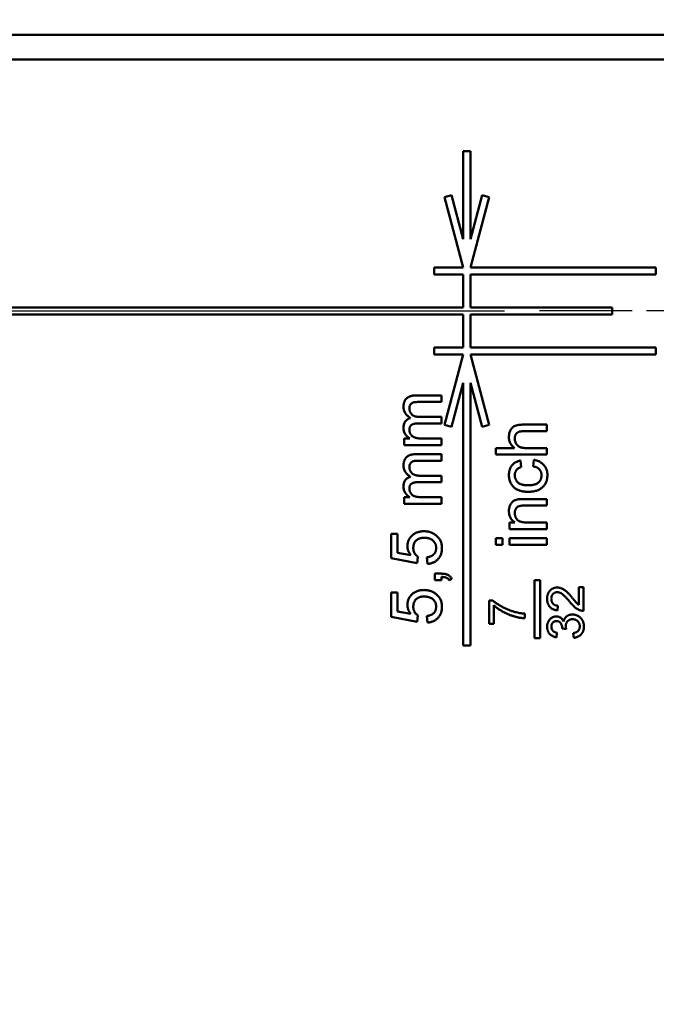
# Model space of a CAD drawing. Header units: millimetres. Extents: x 0 to 2100, y 0 to 1485.
# Tile 10 of 40: x 768 to 841, y 419 to 532. Entities that reach past the tile are written whole.
import ezdxf

# ---------------------------------------------------------------- set-up
doc = ezdxf.new("R2010")
doc.units = ezdxf.units.MM
doc.header["$LTSCALE"] = 5
doc.linetypes.add('CHAIN', pattern=[0.3543, 0.2362, -0.0295, 0.0591, -0.0295])
for name, color, linetype, lineweight in [('Bemaßung (ISO)', 7, 'Continuous', 25), ('Mittelpunktmarkierung (ISO)', 7, 'Continuous', 25), ('Sichtbar (ISO)', 7, 'Continuous', 50)]:
    doc.layers.add(name, color=color, linetype=linetype, lineweight=lineweight)
doc.styles.add('Notiztext (DIN)', font='isocpeur.ttf')
doc.dimstyles.new('Standard (DIN)', dxfattribs={"dimscale": 5, "dimtxt": 3.5, "dimasz": 2.5, "dimexe": 3.175, "dimexo": 0.8, "dimgap": 0.8, "dimtad": 1, "dimrnd": 1e-08, "dimzin": 0, "dimtxsty": 'Notiztext (DIN)', "dimcen": 0.09, "dimdle": 10, "dimclrd": 256, "dimclre": 256, "dimclrt": 256, "dimadec": 0, "dimazin": 0, "dimtfac": 1, "dimtmove": 0, "dimatfit": 3, "dimfxl": 1, "dimtolj": 1, "dimtzin": 0, "dimlwd": -1, "dimlwe": -1, "dimarcsym": 0})

# ---------------------------------------------------------------- blocks, each defined once
blk = doc.blocks.new('*D22')
at = {"layer": 'Bemaßung (ISO)'}
for p, q in [((824.03, 498.15), (560.69, 498.15)), ((576.57, 485.65), (576.57, 332.32)), ((824.86, 319.82), (560.69, 319.82))]:
    blk.add_line(p, q, dxfattribs=at)
for points in [[(574.48, 485.65), (578.65, 485.65), (576.57, 498.15)], [(574.48, 332.32), (578.65, 332.32), (576.57, 319.82)]]:
    blk.add_solid(points, dxfattribs=at)
at = {"layer": 'Defpoints', "color": 0}
for p in [(828.03, 498.15), (576.57, 319.82), (828.86, 319.82)]:
    blk.add_point(p, dxfattribs=at)
at = {"layer": 'Bemaßung (ISO)', "insert": (551.57, 378.8), "char_height": 17.5, "attachment_point": 1, "rotation": 90, "style": 'Notiztext (DIN)'}
blk.add_mtext('\\A1;107,00', dxfattribs=at)
blk = doc.blocks.new('*D23')
at = {"layer": 'Bemaßung (ISO)'}
for p, q in [((638.03, 469.99), (638.03, 128.43)), ((853.03, 469.15), (853.03, 128.43)), ((650.53, 144.31), (840.53, 144.31))]:
    blk.add_line(p, q, dxfattribs=at)
for points in [[(650.53, 146.39), (650.53, 142.22), (638.03, 144.31)], [(840.53, 146.39), (840.53, 142.22), (853.03, 144.31)]]:
    blk.add_solid(points, dxfattribs=at)
at = {"layer": 'Defpoints', "color": 0}
for p in [(638.03, 473.99), (853.03, 473.15), (853.03, 144.31)]:
    blk.add_point(p, dxfattribs=at)
at = {"layer": 'Bemaßung (ISO)', "insert": (715.34, 169.31), "char_height": 17.5, "attachment_point": 1, "style": 'Notiztext (DIN)'}
blk.add_mtext('\\A1;129,00', dxfattribs=at)
blk = doc.blocks.new('*D24')
at = {"layer": 'Bemaßung (ISO)'}
for p, q in [((624.69, 520.49), (624.69, 581.47)), ((866.36, 493.49), (866.36, 581.47)), ((637.19, 565.6), (853.86, 565.6))]:
    blk.add_line(p, q, dxfattribs=at)
for points in [[(637.19, 567.68), (637.19, 563.51), (624.69, 565.6)], [(853.86, 567.68), (853.86, 563.51), (866.36, 565.6)]]:
    blk.add_solid(points, dxfattribs=at)
at = {"layer": 'Defpoints', "color": 0}
for p in [(866.36, 565.6), (624.69, 516.49), (866.36, 489.49)]:
    blk.add_point(p, dxfattribs=at)
at = {"layer": 'Bemaßung (ISO)', "insert": (714.47, 590.6), "char_height": 17.5, "attachment_point": 1, "style": 'Notiztext (DIN)'}
blk.add_mtext('\\A1;145,00', dxfattribs=at)
blk = doc.blocks.new('*D26')
at = {"layer": 'Bemaßung (ISO)'}
for p, q in [((857.03, 529.82), (1028.03, 529.82)), ((1012.15, 517.32), (1012.15, 213.49)), ((829.94, 200.99), (1028.03, 200.99))]:
    blk.add_line(p, q, dxfattribs=at)
for points in [[(1010.07, 517.32), (1014.24, 517.32), (1012.15, 529.82)], [(1010.07, 213.49), (1014.24, 213.49), (1012.15, 200.99)]]:
    blk.add_solid(points, dxfattribs=at)
at = {"layer": 'Defpoints', "color": 0}
for p in [(853.03, 529.82), (825.94, 200.99), (1012.15, 200.99)]:
    blk.add_point(p, dxfattribs=at)
at = {"layer": 'Bemaßung (ISO)', "insert": (987.15, 335.22), "char_height": 17.5, "attachment_point": 1, "rotation": 90, "style": 'Notiztext (DIN)'}
blk.add_mtext('\\A1;197,30', dxfattribs=at)

msp = doc.modelspace()

# ---------------------------------------------------------------- linework, layer by layer
at = {"layer": 'Mittelpunktmarkierung (ISO)', "linetype": 'CHAIN', "ltscale": 11.111974}
msp.add_line((878.028, 498.153), (828.028, 498.153), dxfattribs=at)
at = {"layer": 'Sichtbar (ISO)'}
for p, q in [((638.028, 529.82), (853.028, 529.82)), ((638.028, 526.986), (853.028, 526.986)), ((820.112, 516.486), (819.278, 516.486)), ((819.278, 516.486), (819.278, 506.373)), ((820.112, 506.373), (820.112, 516.486)), ((817.926, 511.418), (817.121, 511.202)), ((819.278, 506.373), (817.926, 511.418)), ((821.463, 511.418), (820.112, 506.373)), ((822.268, 511.202), (821.463, 511.418)), ((817.121, 511.202), (819.278, 503.153)), ((820.112, 503.153), (822.268, 511.202)), ((819.278, 503.153), (815.945, 503.153)), ((815.945, 503.153), (815.945, 502.32)), ((815.945, 502.32), (819.278, 502.32)), ((819.278, 502.32), (819.278, 498.57)), ((841.362, 503.153), (820.112, 503.153)), ((820.112, 498.57), (820.112, 502.32)), ((820.112, 502.32), (841.362, 502.32)), ((841.362, 502.32), (841.362, 503.153)), ((819.278, 498.57), (651.362, 498.57)), ((663.445, 497.736), (819.278, 497.736)), ((819.278, 497.736), (819.278, 493.986)), ((836.362, 498.57), (820.112, 498.57)), ((820.112, 493.986), (820.112, 497.736)), ((820.112, 497.736), (836.362, 497.736)), ((836.362, 497.736), (836.362, 498.57)), ((819.278, 493.986), (815.945, 493.986)), ((815.945, 493.986), (815.945, 493.153)), ((841.362, 493.986), (820.112, 493.986)), ((841.362, 493.153), (841.362, 493.986)), ((815.945, 493.153), (819.278, 493.153)), ((819.278, 493.153), (817.121, 485.104)), ((822.268, 485.104), (820.112, 493.153)), ((820.112, 493.153), (841.362, 493.153)), ((817.926, 484.888), (819.278, 489.933)), ((819.278, 489.933), (819.278, 459.82)), ((820.112, 459.82), (820.112, 489.933)), ((820.112, 489.933), (821.463, 484.888)), ((813.866, 488.472), (816.778, 488.472)), ((816.778, 487.724), (814.142, 487.724)), ((816.778, 488.472), (816.778, 487.724)), ((814.347, 486.004), (816.778, 486.004)), ((816.778, 486.004), (816.778, 485.256)), ((816.778, 485.256), (814.059, 485.256)), ((817.121, 485.104), (817.926, 484.888)), ((821.463, 484.888), (822.268, 485.104)), ((826.174, 485.129), (828.862, 485.129)), ((828.862, 484.382), (826.213, 484.382)), ((828.862, 485.129), (828.862, 484.382)), ((812.515, 483.536), (813.18, 483.536)), ((812.515, 482.788), (812.515, 483.536)), ((814.607, 483.536), (816.778, 483.536)), ((816.778, 483.536), (816.778, 482.788)), ((816.778, 482.788), (812.515, 482.788)), ((823.028, 482.437), (825.158, 482.437)), ((823.028, 481.689), (823.028, 482.437)), ((826.575, 482.437), (828.862, 482.437)), ((828.862, 482.437), (828.862, 481.689)), ((813.866, 481.741), (816.778, 481.741)), ((816.778, 480.993), (814.142, 480.993)), ((816.778, 481.741), (816.778, 480.993)), ((828.862, 481.689), (823.028, 481.689)), ((825.87, 481.016), (825.945, 480.268)), ((827.291, 480.343), (827.366, 481.091)), ((816.778, 478.526), (814.059, 478.526)), ((814.347, 479.273), (816.778, 479.273)), ((816.778, 479.273), (816.778, 478.526)), ((812.515, 476.805), (813.18, 476.805)), ((812.515, 476.058), (812.515, 476.805)), ((814.607, 476.805), (816.778, 476.805)), ((816.778, 476.805), (816.778, 476.058)), ((826.253, 476.604), (828.862, 476.604)), ((828.862, 476.604), (828.862, 475.856)), ((816.778, 476.058), (812.515, 476.058)), ((828.862, 475.856), (826.317, 475.856)), ((824.599, 473.911), (825.194, 473.911)), ((824.599, 473.164), (824.599, 473.911)), ((828.862, 473.164), (824.599, 473.164)), ((826.576, 473.911), (828.862, 473.911)), ((828.862, 473.911), (828.862, 473.164)), ((811.02, 472.608), (811.768, 472.608)), ((811.02, 469.841), (811.02, 472.608)), ((811.768, 472.608), (811.768, 470.452)), ((823.028, 472.117), (823.776, 472.117)), ((823.028, 471.369), (823.028, 472.117)), ((823.776, 472.117), (823.776, 471.369)), ((824.599, 472.117), (828.862, 472.117)), ((824.599, 471.369), (824.599, 472.117)), ((828.862, 472.117), (828.862, 471.369)), ((823.776, 471.369), (823.028, 471.369)), ((828.862, 471.369), (824.599, 471.369)), ((814.011, 469.243), (811.02, 469.841)), ((811.768, 470.452), (813.278, 470.155)), ((814.086, 469.991), (814.011, 469.243)), ((815.208, 469.168), (815.133, 469.916)), ((816.03, 468.046), (816.778, 468.046)), ((816.03, 467.298), (816.03, 468.046)), ((816.778, 467.298), (816.03, 467.298)), ((816.778, 467.67), (816.778, 467.298)), ((817.975, 467.448), (817.676, 467.298)), ((827.445, 467.32), (827.445, 460.653)), ((828.112, 467.32), (827.445, 467.32)), ((828.112, 460.653), (828.112, 467.32)), ((832.538, 464.474), (832.538, 466.513)), ((832.538, 466.513), (833.072, 466.513)), ((833.072, 466.513), (833.072, 463.788)), ((811.02, 465.877), (811.768, 465.877)), ((811.02, 463.11), (811.02, 465.877)), ((811.768, 465.877), (811.768, 463.721)), ((822.248, 464.963), (822.681, 464.963)), ((822.248, 462.292), (822.248, 464.963)), ((822.783, 464.429), (822.783, 462.292)), ((830.134, 464.376), (830.081, 463.842)), ((814.011, 462.512), (811.02, 463.11)), ((811.768, 463.721), (813.278, 463.425)), ((814.086, 463.26), (814.011, 462.512)), ((815.208, 462.437), (815.133, 463.185)), ((826.362, 463.468), (826.362, 462.933)), ((822.783, 462.292), (822.248, 462.292)), ((831.096, 461.7), (830.615, 461.755)), ((827.445, 460.653), (828.112, 460.653)), ((830.027, 461.277), (829.974, 460.743)), ((831.95, 460.69), (831.897, 461.224)), ((819.278, 459.82), (820.112, 459.82))]:
    msp.add_line(p, q, dxfattribs=at)
for points, knots in [([(812.441, 487.18), (812.442, 487.23), (812.444, 487.328), (812.461, 487.471), (812.487, 487.605), (812.526, 487.729), (812.575, 487.846), (812.634, 487.953), (812.706, 488.05), (812.789, 488.139), (812.883, 488.218), (812.989, 488.287), (813.107, 488.344), (813.236, 488.391), (813.377, 488.429), (813.53, 488.453), (813.694, 488.47), (813.808, 488.471), (813.866, 488.472)], [0, 0, 0, 0, 0.0684927, 0.1336449, 0.1953466, 0.2542475, 0.3113035, 0.3666491, 0.4212986, 0.4757287, 0.5310921, 0.5881876, 0.6472698, 0.7093694, 0.7752605, 0.845213, 0.9203888, 1, 1, 1, 1]), ([(814.142, 487.724), (814.076, 487.723), (813.954, 487.721), (813.786, 487.712), (813.647, 487.689), (813.534, 487.661), (813.44, 487.619), (813.359, 487.565), (813.287, 487.496), (813.226, 487.414), (813.175, 487.323), (813.141, 487.222), (813.117, 487.114), (813.115, 487.038), (813.114, 487)], [0, 0, 0, 0, 0.1364524, 0.2529668, 0.3494414, 0.4271746, 0.4943796, 0.5606474, 0.6285901, 0.6994616, 0.7713554, 0.844114, 0.9199421, 1, 1, 1, 1]), ([(813.232, 485.887), (813.169, 485.929), (813.047, 486.009), (812.886, 486.15), (812.747, 486.297), (812.635, 486.455), (812.547, 486.623), (812.485, 486.8), (812.448, 486.987), (812.443, 487.115), (812.441, 487.18)], [0, 0, 0, 0, 0.1423153, 0.2758894, 0.4024548, 0.5233629, 0.6412279, 0.7590241, 0.8775424, 1, 1, 1, 1]), ([(813.114, 487), (813.115, 486.965), (813.116, 486.896), (813.131, 486.795), (813.152, 486.698), (813.186, 486.607), (813.227, 486.519), (813.277, 486.436), (813.338, 486.359), (813.406, 486.285), (813.485, 486.217), (813.576, 486.16), (813.678, 486.113), (813.791, 486.073), (813.914, 486.041), (814.048, 486.019), (814.194, 486.007), (814.294, 486.005), (814.347, 486.004)], [0, 0, 0, 0, 0.0585622, 0.115008, 0.1697242, 0.223596, 0.2768088, 0.3307668, 0.3849865, 0.4410945, 0.4982766, 0.5576058, 0.6201256, 0.6863285, 0.7568042, 0.831932, 0.9128546, 1, 1, 1, 1]), ([(812.441, 484.754), (812.443, 484.825), (812.447, 484.962), (812.488, 485.156), (812.552, 485.332), (812.644, 485.486), (812.76, 485.62), (812.897, 485.733), (813.056, 485.825), (813.172, 485.866), (813.232, 485.887)], [0, 0, 0, 0, 0.1427786, 0.2746995, 0.3976038, 0.5169929, 0.6341212, 0.7520296, 0.8730511, 1, 1, 1, 1]), ([(813.18, 483.536), (813.126, 483.569), (813.02, 483.634), (812.878, 483.755), (812.751, 483.888), (812.64, 484.037), (812.551, 484.199), (812.488, 484.375), (812.447, 484.561), (812.443, 484.689), (812.441, 484.754)], [0, 0, 0, 0, 0.1266186, 0.249818, 0.3725654, 0.4960694, 0.6198996, 0.7437791, 0.8691806, 1, 1, 1, 1]), ([(814.059, 485.256), (814.021, 485.256), (813.947, 485.255), (813.84, 485.247), (813.74, 485.235), (813.647, 485.216), (813.562, 485.192), (813.484, 485.163), (813.413, 485.13), (813.35, 485.09), (813.294, 485.044), (813.245, 484.992), (813.204, 484.933), (813.172, 484.866), (813.144, 484.794), (813.128, 484.715), (813.115, 484.629), (813.114, 484.57), (813.114, 484.539)], [0, 0, 0, 0, 0.0840894, 0.1623868, 0.2367652, 0.3059134, 0.3700192, 0.4313679, 0.4885375, 0.5432805, 0.5956742, 0.6472682, 0.6996267, 0.7533383, 0.8100685, 0.8689691, 0.9321789, 1, 1, 1, 1]), ([(813.114, 484.539), (813.115, 484.491), (813.118, 484.397), (813.151, 484.259), (813.2, 484.126), (813.269, 484), (813.356, 483.885), (813.464, 483.787), (813.59, 483.706), (813.709, 483.652), (813.814, 483.619), (813.903, 483.597), (813.999, 483.578), (814.105, 483.564), (814.218, 483.55), (814.341, 483.543), (814.471, 483.536), (814.561, 483.536), (814.607, 483.536)], [0, 0, 0, 0, 0.0698681, 0.1383601, 0.2067161, 0.277043, 0.3475647, 0.4179497, 0.4902277, 0.5667033, 0.6080899, 0.6523035, 0.700608, 0.7525734, 0.8083604, 0.8684971, 0.9319937, 1, 1, 1, 1]), ([(824.524, 483.687), (824.526, 483.762), (824.53, 483.908), (824.566, 484.118), (824.623, 484.314), (824.705, 484.492), (824.806, 484.652), (824.927, 484.789), (825.065, 484.901), (825.197, 484.973), (825.311, 485.02), (825.407, 485.048), (825.513, 485.074), (825.627, 485.095), (825.751, 485.109), (825.883, 485.121), (826.025, 485.128), (826.123, 485.129), (826.174, 485.129)], [0, 0, 0, 0, 0.08897364, 0.17250972, 0.25260761, 0.33047115, 0.40518494, 0.47632178, 0.54642755, 0.61623331, 0.653186, 0.69285817, 0.73573442, 0.78184523, 0.83080784, 0.88376702, 0.93983185, 1, 1, 1, 1]), ([(826.213, 484.382), (826.17, 484.381), (826.087, 484.38), (825.967, 484.369), (825.857, 484.352), (825.755, 484.328), (825.662, 484.297), (825.579, 484.256), (825.504, 484.211), (825.438, 484.158), (825.381, 484.098), (825.331, 484.033), (825.29, 483.961), (825.256, 483.884), (825.229, 483.801), (825.211, 483.712), (825.199, 483.618), (825.198, 483.553), (825.197, 483.519)], [0, 0, 0, 0, 0.08427916, 0.16270339, 0.23560785, 0.30415388, 0.36809532, 0.42838692, 0.48513513, 0.5401567, 0.59432409, 0.64732563, 0.70118894, 0.75570176, 0.81286195, 0.87234548, 0.93409345, 1, 1, 1, 1]), ([(825.158, 482.437), (825.108, 482.479), (825.009, 482.56), (824.88, 482.697), (824.769, 482.842), (824.681, 482.996), (824.609, 483.157), (824.561, 483.327), (824.528, 483.504), (824.525, 483.626), (824.524, 483.687)], [0, 0, 0, 0, 0.1343974, 0.2639078, 0.3877367, 0.509356, 0.6294601, 0.7499153, 0.872958, 1, 1, 1, 1]), ([(825.197, 483.519), (825.199, 483.468), (825.203, 483.368), (825.235, 483.219), (825.287, 483.075), (825.358, 482.938), (825.445, 482.812), (825.55, 482.704), (825.67, 482.617), (825.806, 482.547), (825.963, 482.497), (826.144, 482.462), (826.351, 482.44), (826.497, 482.438), (826.575, 482.437)], [0, 0, 0, 0, 0.076469, 0.1513913, 0.2280492, 0.3059989, 0.3834945, 0.458189, 0.5316632, 0.6061984, 0.6871071, 0.7792899, 0.88317, 1, 1, 1, 1]), ([(812.441, 480.449), (812.442, 480.499), (812.444, 480.597), (812.461, 480.74), (812.487, 480.874), (812.526, 480.999), (812.575, 481.115), (812.634, 481.222), (812.706, 481.32), (812.789, 481.408), (812.883, 481.487), (812.989, 481.556), (813.107, 481.614), (813.236, 481.66), (813.377, 481.698), (813.53, 481.722), (813.694, 481.74), (813.808, 481.741), (813.866, 481.741)], [0, 0, 0, 0, 0.0684927, 0.1336449, 0.1953466, 0.2542475, 0.3113035, 0.3666491, 0.4212986, 0.4757287, 0.5310921, 0.5881876, 0.6472698, 0.7093694, 0.7752605, 0.845213, 0.9203888, 1, 1, 1, 1]), ([(814.142, 480.993), (814.076, 480.992), (813.954, 480.99), (813.786, 480.981), (813.647, 480.958), (813.534, 480.93), (813.44, 480.889), (813.359, 480.834), (813.287, 480.765), (813.226, 480.683), (813.175, 480.592), (813.141, 480.491), (813.117, 480.383), (813.115, 480.308), (813.114, 480.269)], [0, 0, 0, 0, 0.1364524, 0.2529668, 0.3494414, 0.4271746, 0.4943796, 0.5606474, 0.6285901, 0.6994616, 0.7713554, 0.844114, 0.9199421, 1, 1, 1, 1]), ([(824.524, 479.339), (824.525, 479.395), (824.527, 479.504), (824.544, 479.664), (824.571, 479.817), (824.609, 479.961), (824.658, 480.098), (824.719, 480.227), (824.791, 480.348), (824.873, 480.46), (824.965, 480.564), (825.067, 480.658), (825.178, 480.743), (825.299, 480.817), (825.428, 480.884), (825.567, 480.937), (825.715, 480.984), (825.818, 481.005), (825.87, 481.016)], [0, 0, 0, 0, 0.0707943, 0.1389298, 0.2037608, 0.2672468, 0.3282853, 0.388484, 0.447711, 0.5064942, 0.565373, 0.6238493, 0.6824323, 0.7424293, 0.8034999, 0.8668025, 0.9320606, 1, 1, 1, 1]), ([(827.366, 481.091), (827.426, 481.081), (827.543, 481.06), (827.713, 481.014), (827.873, 480.957), (828.023, 480.889), (828.162, 480.809), (828.293, 480.719), (828.413, 480.617), (828.52, 480.503), (828.619, 480.383), (828.703, 480.253), (828.776, 480.118), (828.835, 479.975), (828.88, 479.826), (828.913, 479.67), (828.932, 479.507), (828.935, 479.397), (828.936, 479.34)], [0, 0, 0, 0, 0.07039945, 0.13828043, 0.20405739, 0.26717531, 0.32913639, 0.39020876, 0.45081588, 0.51156615, 0.57200274, 0.63143681, 0.69089839, 0.75008609, 0.81014614, 0.87159051, 0.93484428, 1, 1, 1, 1]), ([(813.232, 479.157), (813.169, 479.198), (813.047, 479.278), (812.886, 479.419), (812.747, 479.566), (812.635, 479.724), (812.547, 479.892), (812.485, 480.069), (812.448, 480.257), (812.443, 480.384), (812.441, 480.449)], [0, 0, 0, 0, 0.1423153, 0.2758894, 0.4024548, 0.5233629, 0.6412279, 0.7590241, 0.8775424, 1, 1, 1, 1]), ([(813.114, 480.269), (813.115, 480.234), (813.116, 480.165), (813.131, 480.064), (813.152, 479.967), (813.186, 479.876), (813.227, 479.789), (813.277, 479.706), (813.338, 479.628), (813.406, 479.554), (813.485, 479.487), (813.576, 479.429), (813.678, 479.382), (813.791, 479.342), (813.914, 479.311), (814.048, 479.289), (814.194, 479.276), (814.294, 479.274), (814.347, 479.273)], [0, 0, 0, 0, 0.0585622, 0.115008, 0.1697242, 0.223596, 0.2768088, 0.3307668, 0.3849865, 0.4410945, 0.4982766, 0.5576058, 0.6201256, 0.6863285, 0.7568042, 0.831932, 0.9128546, 1, 1, 1, 1]), ([(825.945, 480.268), (825.886, 480.251), (825.773, 480.218), (825.619, 480.141), (825.488, 480.047), (825.381, 479.933), (825.298, 479.804), (825.239, 479.662), (825.203, 479.507), (825.199, 479.4), (825.197, 479.344)], [0, 0, 0, 0, 0.14266182, 0.27285024, 0.39707935, 0.51604544, 0.6331593, 0.75068767, 0.87130491, 1, 1, 1, 1]), ([(828.263, 479.315), (828.263, 479.348), (828.262, 479.413), (828.249, 479.509), (828.231, 479.601), (828.205, 479.689), (828.171, 479.772), (828.13, 479.852), (828.082, 479.927), (828.025, 479.997), (827.963, 480.064), (827.889, 480.121), (827.81, 480.175), (827.721, 480.221), (827.625, 480.262), (827.521, 480.295), (827.409, 480.324), (827.331, 480.337), (827.291, 480.343)], [0, 0, 0, 0, 0.06343559, 0.1250473, 0.1851647, 0.24274406, 0.29994541, 0.35698607, 0.41367457, 0.47098279, 0.52900485, 0.58841017, 0.64922674, 0.71262286, 0.77911954, 0.848934, 0.92201458, 1, 1, 1, 1]), ([(812.441, 478.023), (812.443, 478.094), (812.447, 478.231), (812.488, 478.425), (812.552, 478.601), (812.644, 478.756), (812.76, 478.889), (812.897, 479.003), (813.056, 479.094), (813.172, 479.135), (813.232, 479.157)], [0, 0, 0, 0, 0.1427786, 0.2746995, 0.3976038, 0.5169929, 0.6341212, 0.7520296, 0.8730511, 1, 1, 1, 1]), ([(814.059, 478.526), (814.021, 478.525), (813.947, 478.525), (813.84, 478.516), (813.74, 478.504), (813.647, 478.485), (813.562, 478.462), (813.484, 478.433), (813.413, 478.399), (813.35, 478.359), (813.294, 478.313), (813.245, 478.261), (813.204, 478.202), (813.172, 478.136), (813.144, 478.064), (813.128, 477.984), (813.115, 477.898), (813.114, 477.839), (813.114, 477.808)], [0, 0, 0, 0, 0.0840894, 0.1623868, 0.2367652, 0.3059134, 0.3700192, 0.4313679, 0.4885375, 0.5432805, 0.5956742, 0.6472682, 0.6996267, 0.7533383, 0.8100685, 0.8689691, 0.9321789, 1, 1, 1, 1]), ([(826.747, 477.426), (826.69, 477.427), (826.58, 477.428), (826.416, 477.439), (826.258, 477.456), (826.106, 477.481), (825.959, 477.512), (825.817, 477.553), (825.68, 477.598), (825.549, 477.65), (825.425, 477.709), (825.309, 477.778), (825.2, 477.852), (825.1, 477.935), (825.008, 478.024), (824.923, 478.122), (824.846, 478.226), (824.756, 478.374), (824.662, 478.57), (824.583, 478.818), (824.533, 479.075), (824.527, 479.251), (824.524, 479.339)], [0, 0, 0, 0, 0.0506829, 0.1000489, 0.1478461, 0.1941846, 0.239529, 0.2837564, 0.3271544, 0.369628, 0.4110209, 0.4513961, 0.491122, 0.5298697, 0.5686892, 0.6073537, 0.6463434, 0.6855106, 0.7638932, 0.8415673, 0.9199696, 1, 1, 1, 1]), ([(825.197, 479.344), (825.198, 479.301), (825.2, 479.218), (825.219, 479.097), (825.246, 478.982), (825.288, 478.873), (825.339, 478.769), (825.402, 478.672), (825.477, 478.581), (825.563, 478.497), (825.662, 478.42), (825.775, 478.353), (825.902, 478.299), (826.041, 478.253), (826.194, 478.217), (826.36, 478.192), (826.539, 478.176), (826.663, 478.175), (826.727, 478.174)], [0, 0, 0, 0, 0.0583979, 0.1141048, 0.1681041, 0.2212856, 0.2739421, 0.3269375, 0.3801837, 0.4354414, 0.4922858, 0.552039, 0.6150765, 0.6815898, 0.7531163, 0.8300211, 0.9122015, 1, 1, 1, 1]), ([(826.727, 478.174), (826.792, 478.175), (826.917, 478.176), (827.098, 478.192), (827.266, 478.216), (827.419, 478.251), (827.56, 478.293), (827.686, 478.349), (827.799, 478.413), (827.898, 478.487), (827.984, 478.57), (828.058, 478.658), (828.123, 478.753), (828.174, 478.854), (828.214, 478.961), (828.242, 479.074), (828.26, 479.192), (828.262, 479.273), (828.263, 479.315)], [0, 0, 0, 0, 0.0899769, 0.1732209, 0.251071, 0.3239832, 0.3911069, 0.4540551, 0.5136486, 0.5702047, 0.6246808, 0.6781979, 0.7301862, 0.782219, 0.8345437, 0.8878435, 0.9428418, 1, 1, 1, 1]), ([(828.936, 479.34), (828.934, 479.27), (828.931, 479.133), (828.905, 478.931), (828.861, 478.741), (828.798, 478.561), (828.719, 478.391), (828.62, 478.233), (828.505, 478.084), (828.371, 477.948), (828.222, 477.825), (828.055, 477.718), (827.875, 477.626), (827.678, 477.553), (827.467, 477.496), (827.24, 477.456), (826.998, 477.431), (826.832, 477.428), (826.747, 477.426)], [0, 0, 0, 0, 0.0639499, 0.1254946, 0.1845534, 0.242023, 0.2985445, 0.3549778, 0.4116328, 0.469612, 0.5283725, 0.5879346, 0.6492045, 0.7125547, 0.7787663, 0.8483844, 0.9222314, 1, 1, 1, 1]), ([(813.18, 476.805), (813.126, 476.838), (813.02, 476.903), (812.878, 477.024), (812.751, 477.157), (812.64, 477.306), (812.551, 477.468), (812.488, 477.644), (812.447, 477.83), (812.443, 477.958), (812.441, 478.023)], [0, 0, 0, 0, 0.1266186, 0.249818, 0.3725654, 0.4960694, 0.6198996, 0.7437791, 0.8691806, 1, 1, 1, 1]), ([(813.114, 477.808), (813.115, 477.76), (813.118, 477.666), (813.151, 477.528), (813.2, 477.395), (813.269, 477.27), (813.356, 477.154), (813.464, 477.056), (813.59, 476.975), (813.709, 476.921), (813.814, 476.888), (813.903, 476.866), (813.999, 476.847), (814.105, 476.833), (814.218, 476.819), (814.341, 476.812), (814.471, 476.805), (814.561, 476.805), (814.607, 476.805)], [0, 0, 0, 0, 0.0698681, 0.1383601, 0.2067161, 0.277043, 0.3475647, 0.4179497, 0.4902277, 0.5667033, 0.6080899, 0.6523035, 0.700608, 0.7525734, 0.8083604, 0.8684971, 0.9319937, 1, 1, 1, 1]), ([(824.524, 475.21), (824.525, 475.27), (824.528, 475.389), (824.556, 475.562), (824.598, 475.73), (824.658, 475.887), (824.732, 476.03), (824.816, 476.159), (824.913, 476.265), (825.021, 476.353), (825.14, 476.425), (825.269, 476.484), (825.408, 476.532), (825.505, 476.554), (825.555, 476.565)], [0, 0, 0, 0, 0.0964417, 0.19076, 0.2817991, 0.3728877, 0.4601851, 0.5413877, 0.6175568, 0.6909335, 0.764214, 0.8400664, 0.9182162, 1, 1, 1, 1]), ([(825.555, 476.565), (825.573, 476.569), (825.612, 476.576), (825.677, 476.582), (825.75, 476.589), (825.832, 476.595), (825.925, 476.598), (826.026, 476.602), (826.137, 476.602), (826.213, 476.603), (826.253, 476.604)], [0, 0, 0, 0, 0.0795148, 0.1717889, 0.2756765, 0.3943847, 0.5262371, 0.6714233, 0.8282069, 1, 1, 1, 1]), ([(825.194, 473.911), (825.14, 473.95), (825.036, 474.026), (824.898, 474.157), (824.783, 474.303), (824.687, 474.459), (824.615, 474.629), (824.562, 474.812), (824.53, 475.007), (824.526, 475.141), (824.524, 475.21)], [0, 0, 0, 0, 0.1289512, 0.2529725, 0.3733959, 0.4926376, 0.6126879, 0.7362759, 0.8650565, 1, 1, 1, 1]), ([(826.317, 475.856), (826.249, 475.855), (826.122, 475.854), (825.946, 475.839), (825.797, 475.815), (825.671, 475.779), (825.565, 475.729), (825.473, 475.664), (825.391, 475.583), (825.322, 475.487), (825.265, 475.38), (825.225, 475.261), (825.202, 475.134), (825.199, 475.047), (825.197, 475.002)], [0, 0, 0, 0, 0.12552332, 0.23411001, 0.32706751, 0.40533435, 0.47469789, 0.54353075, 0.61339863, 0.68667845, 0.76151745, 0.83769284, 0.91690759, 1, 1, 1, 1]), ([(825.197, 475.002), (825.198, 474.965), (825.2, 474.893), (825.212, 474.787), (825.237, 474.685), (825.268, 474.587), (825.308, 474.492), (825.357, 474.402), (825.416, 474.315), (825.484, 474.232), (825.564, 474.154), (825.662, 474.089), (825.776, 474.034), (825.905, 473.989), (826.05, 473.954), (826.211, 473.929), (826.388, 473.914), (826.512, 473.912), (826.576, 473.911)], [0, 0, 0, 0, 0.0547444, 0.1075015, 0.1594438, 0.2107828, 0.2613612, 0.312396, 0.3643611, 0.4177054, 0.4724405, 0.5306992, 0.592893, 0.6608013, 0.7344682, 0.8157789, 0.9039648, 1, 1, 1, 1]), ([(812.889, 471.195), (812.891, 471.254), (812.894, 471.37), (812.919, 471.541), (812.961, 471.704), (813.018, 471.862), (813.094, 472.01), (813.184, 472.153), (813.293, 472.288), (813.416, 472.414), (813.553, 472.53), (813.699, 472.632), (813.857, 472.716), (814.022, 472.787), (814.198, 472.84), (814.383, 472.88), (814.577, 472.902), (814.71, 472.905), (814.778, 472.907)], [0, 0, 0, 0, 0.06199024, 0.12207381, 0.1813543, 0.23948026, 0.29780119, 0.35661745, 0.4170123, 0.47936366, 0.54221604, 0.60500818, 0.66702961, 0.7302475, 0.79419671, 0.86047431, 0.92858645, 1, 1, 1, 1]), ([(814.778, 472.907), (814.842, 472.906), (814.97, 472.903), (815.159, 472.882), (815.34, 472.847), (815.515, 472.799), (815.683, 472.735), (815.844, 472.658), (816, 472.569), (816.097, 472.497), (816.145, 472.461)], [0, 0, 0, 0, 0.1324616, 0.2616495, 0.3875467, 0.5107816, 0.6326754, 0.7546604, 0.8765228, 1, 1, 1, 1]), ([(814.822, 472.159), (814.775, 472.158), (814.682, 472.157), (814.547, 472.143), (814.42, 472.119), (814.3, 472.088), (814.189, 472.046), (814.084, 471.996), (813.988, 471.934), (813.899, 471.866), (813.819, 471.787), (813.751, 471.698), (813.692, 471.602), (813.644, 471.497), (813.608, 471.382), (813.581, 471.259), (813.566, 471.126), (813.564, 471.035), (813.562, 470.988)], [0, 0, 0, 0, 0.0728659, 0.1418869, 0.2074526, 0.2704377, 0.3316409, 0.3901076, 0.4480693, 0.505503, 0.5624882, 0.6190843, 0.6764155, 0.7354524, 0.7962408, 0.8604057, 0.9283049, 1, 1, 1, 1]), ([(816.18, 470.985), (816.179, 471.029), (816.177, 471.116), (816.159, 471.243), (816.129, 471.362), (816.09, 471.475), (816.037, 471.58), (815.972, 471.676), (815.897, 471.767), (815.809, 471.848), (815.713, 471.922), (815.608, 471.985), (815.495, 472.039), (815.375, 472.084), (815.247, 472.117), (815.112, 472.141), (814.97, 472.157), (814.872, 472.159), (814.822, 472.159)], [0, 0, 0, 0, 0.0657969, 0.1286687, 0.188664, 0.2473879, 0.3048931, 0.361826, 0.4195592, 0.4787146, 0.5387985, 0.5988243, 0.6602056, 0.7229689, 0.788006, 0.8554129, 0.9261577, 1, 1, 1, 1]), ([(816.145, 472.461), (816.201, 472.415), (816.313, 472.325), (816.457, 472.169), (816.579, 472.001), (816.681, 471.821), (816.759, 471.628), (816.812, 471.423), (816.848, 471.205), (816.851, 471.056), (816.853, 470.98)], [0, 0, 0, 0, 0.12788297, 0.25155953, 0.37276469, 0.49307491, 0.61361922, 0.73782843, 0.86619, 1, 1, 1, 1]), ([(813.278, 470.155), (813.248, 470.197), (813.187, 470.278), (813.107, 470.404), (813.04, 470.532), (812.985, 470.661), (812.942, 470.793), (812.912, 470.925), (812.892, 471.06), (812.89, 471.15), (812.889, 471.195)], [0, 0, 0, 0, 0.1367294, 0.2685149, 0.3955294, 0.52, 0.6404965, 0.7612361, 0.8801067, 1, 1, 1, 1]), ([(813.562, 470.988), (813.564, 470.93), (813.567, 470.819), (813.595, 470.658), (813.639, 470.513), (813.704, 470.382), (813.783, 470.266), (813.874, 470.162), (813.973, 470.068), (814.048, 470.016), (814.086, 469.991)], [0, 0, 0, 0, 0.1478292, 0.2835029, 0.4122845, 0.5336865, 0.6521174, 0.7687107, 0.8836764, 1, 1, 1, 1]), ([(815.133, 469.916), (815.175, 469.923), (815.257, 469.938), (815.376, 469.965), (815.486, 470.001), (815.589, 470.041), (815.683, 470.088), (815.77, 470.14), (815.847, 470.201), (815.918, 470.265), (815.98, 470.335), (816.033, 470.412), (816.079, 470.494), (816.116, 470.582), (816.144, 470.675), (816.166, 470.773), (816.177, 470.878), (816.179, 470.949), (816.18, 470.985)], [0, 0, 0, 0, 0.0773613, 0.1504798, 0.2199772, 0.286681, 0.3496785, 0.4106796, 0.4694271, 0.5267557, 0.583142, 0.6388244, 0.6952635, 0.7526958, 0.8108492, 0.8713563, 0.9344364, 1, 1, 1, 1]), ([(816.853, 470.98), (816.852, 470.917), (816.849, 470.795), (816.828, 470.615), (816.793, 470.444), (816.744, 470.281), (816.679, 470.128), (816.602, 469.983), (816.509, 469.848), (816.404, 469.721), (816.287, 469.607), (816.161, 469.503), (816.024, 469.414), (815.879, 469.338), (815.724, 469.275), (815.56, 469.226), (815.387, 469.188), (815.268, 469.175), (815.208, 469.168)], [0, 0, 0, 0, 0.0693072, 0.13557879, 0.19969738, 0.26175088, 0.32286988, 0.38291825, 0.44329242, 0.50376917, 0.56400064, 0.62393025, 0.68358751, 0.74381437, 0.80516606, 0.86763122, 0.93276919, 1, 1, 1, 1]), ([(816.778, 468.046), (816.852, 468.044), (816.994, 468.041), (817.194, 468.014), (817.373, 467.971), (817.53, 467.907), (817.669, 467.824), (817.79, 467.72), (817.894, 467.594), (817.947, 467.497), (817.975, 467.448)], [0, 0, 0, 0, 0.1566236, 0.2987282, 0.4269701, 0.5444313, 0.6560169, 0.7669684, 0.8810696, 1, 1, 1, 1]), ([(817.676, 467.298), (817.657, 467.328), (817.62, 467.387), (817.548, 467.462), (817.462, 467.524), (817.364, 467.576), (817.247, 467.616), (817.11, 467.644), (816.952, 467.664), (816.838, 467.668), (816.778, 467.67)], [0, 0, 0, 0, 0.1023672, 0.203709, 0.3061853, 0.4123145, 0.5301302, 0.6661447, 0.8232439, 1, 1, 1, 1]), ([(812.889, 464.465), (812.891, 464.523), (812.894, 464.639), (812.919, 464.81), (812.961, 464.974), (813.018, 465.131), (813.094, 465.279), (813.184, 465.422), (813.293, 465.557), (813.416, 465.683), (813.553, 465.799), (813.699, 465.901), (813.857, 465.985), (814.022, 466.056), (814.198, 466.109), (814.383, 466.15), (814.577, 466.171), (814.71, 466.175), (814.778, 466.176)], [0, 0, 0, 0, 0.06199024, 0.12207381, 0.1813543, 0.23948026, 0.29780119, 0.35661745, 0.4170123, 0.47936366, 0.54221604, 0.60500818, 0.66702961, 0.7302475, 0.79419671, 0.86047431, 0.92858645, 1, 1, 1, 1]), ([(814.778, 466.176), (814.842, 466.175), (814.97, 466.172), (815.159, 466.151), (815.34, 466.116), (815.515, 466.068), (815.683, 466.005), (815.844, 465.927), (816, 465.838), (816.097, 465.766), (816.145, 465.73)], [0, 0, 0, 0, 0.1324616, 0.2616495, 0.3875467, 0.5107816, 0.6326754, 0.7546604, 0.8765228, 1, 1, 1, 1]), ([(828.906, 465.177), (828.906, 465.225), (828.908, 465.319), (828.924, 465.456), (828.95, 465.585), (828.986, 465.707), (829.033, 465.821), (829.09, 465.926), (829.157, 466.025), (829.234, 466.114), (829.319, 466.195), (829.41, 466.266), (829.506, 466.325), (829.606, 466.375), (829.711, 466.413), (829.822, 466.439), (829.937, 466.457), (830.016, 466.458), (830.056, 466.459)], [0, 0, 0, 0, 0.0747133, 0.145542, 0.2133432, 0.2786204, 0.3421008, 0.4038979, 0.4650723, 0.5265869, 0.5873397, 0.6463929, 0.7043589, 0.7620736, 0.8194144, 0.878037, 0.9377943, 1, 1, 1, 1]), ([(830.056, 466.459), (830.097, 466.458), (830.18, 466.456), (830.303, 466.438), (830.425, 466.407), (830.547, 466.366), (830.67, 466.311), (830.795, 466.24), (830.923, 466.154), (831.031, 466.069), (831.122, 465.991), (831.197, 465.922), (831.278, 465.842), (831.365, 465.754), (831.457, 465.655), (831.555, 465.547), (831.658, 465.428), (831.729, 465.346), (831.765, 465.303)], [0, 0, 0, 0, 0.0579474, 0.1160227, 0.1748334, 0.234323, 0.2968267, 0.364064, 0.4361982, 0.5139601, 0.5566778, 0.6045599, 0.6576602, 0.7157381, 0.7788301, 0.8474945, 0.9212248, 1, 1, 1, 1]), ([(814.822, 465.429), (814.775, 465.428), (814.682, 465.426), (814.547, 465.412), (814.42, 465.388), (814.3, 465.357), (814.189, 465.315), (814.084, 465.265), (813.988, 465.203), (813.899, 465.135), (813.819, 465.057), (813.751, 464.968), (813.692, 464.871), (813.644, 464.766), (813.608, 464.651), (813.581, 464.528), (813.566, 464.396), (813.564, 464.304), (813.562, 464.258)], [0, 0, 0, 0, 0.0728659, 0.1418869, 0.2074526, 0.2704377, 0.3316409, 0.3901076, 0.4480693, 0.505503, 0.5624882, 0.6190843, 0.6764155, 0.7354524, 0.7962408, 0.8604057, 0.9283049, 1, 1, 1, 1]), ([(816.18, 464.254), (816.179, 464.299), (816.177, 464.386), (816.159, 464.512), (816.129, 464.631), (816.09, 464.744), (816.037, 464.849), (815.972, 464.945), (815.897, 465.036), (815.809, 465.117), (815.713, 465.191), (815.608, 465.254), (815.495, 465.308), (815.375, 465.353), (815.247, 465.386), (815.112, 465.411), (814.97, 465.426), (814.872, 465.428), (814.822, 465.429)], [0, 0, 0, 0, 0.0657969, 0.1286687, 0.188664, 0.2473879, 0.3048931, 0.361826, 0.4195592, 0.4787146, 0.5387985, 0.5988243, 0.6602056, 0.7229689, 0.788006, 0.8554129, 0.9261577, 1, 1, 1, 1]), ([(816.145, 465.73), (816.201, 465.684), (816.313, 465.594), (816.457, 465.438), (816.579, 465.27), (816.681, 465.09), (816.759, 464.897), (816.812, 464.692), (816.848, 464.475), (816.851, 464.326), (816.853, 464.25)], [0, 0, 0, 0, 0.12788297, 0.25155953, 0.37276469, 0.49307491, 0.61361922, 0.73782843, 0.86619, 1, 1, 1, 1]), ([(830.081, 463.842), (830.034, 463.847), (829.944, 463.858), (829.813, 463.884), (829.69, 463.921), (829.576, 463.966), (829.471, 464.022), (829.373, 464.085), (829.284, 464.159), (829.204, 464.241), (829.134, 464.332), (829.073, 464.431), (829.021, 464.537), (828.978, 464.651), (828.946, 464.772), (828.923, 464.9), (828.909, 465.036), (828.907, 465.129), (828.906, 465.177)], [0, 0, 0, 0, 0.07067069, 0.13748374, 0.2014597, 0.2628522, 0.32252908, 0.38071245, 0.43851338, 0.49577735, 0.55351276, 0.61137152, 0.67066519, 0.73160443, 0.7941966, 0.85945427, 0.92821231, 1, 1, 1, 1]), ([(830.061, 465.925), (830.037, 465.924), (829.991, 465.923), (829.924, 465.912), (829.859, 465.897), (829.798, 465.873), (829.739, 465.844), (829.683, 465.807), (829.63, 465.764), (829.58, 465.715), (829.534, 465.661), (829.495, 465.602), (829.461, 465.539), (829.433, 465.472), (829.413, 465.401), (829.398, 465.326), (829.388, 465.247), (829.387, 465.193), (829.386, 465.165)], [0, 0, 0, 0, 0.0617483, 0.1211469, 0.1793813, 0.2367905, 0.294256, 0.353112, 0.4132009, 0.4749885, 0.5375091, 0.6000298, 0.6624425, 0.7253071, 0.7903633, 0.8577561, 0.9272482, 1, 1, 1, 1]), ([(829.386, 465.165), (829.387, 465.136), (829.388, 465.08), (829.398, 464.997), (829.412, 464.918), (829.434, 464.844), (829.463, 464.774), (829.496, 464.709), (829.536, 464.648), (829.583, 464.592), (829.635, 464.542), (829.692, 464.497), (829.754, 464.46), (829.821, 464.43), (829.893, 464.406), (829.969, 464.388), (830.05, 464.379), (830.106, 464.377), (830.134, 464.376)], [0, 0, 0, 0, 0.0706751, 0.1383164, 0.2033084, 0.2656198, 0.3271569, 0.3860793, 0.4454073, 0.5047042, 0.5632931, 0.6218387, 0.6803015, 0.7398739, 0.8008614, 0.8642805, 0.9306521, 1, 1, 1, 1]), ([(831.514, 464.805), (831.469, 464.858), (831.382, 464.962), (831.253, 465.107), (831.133, 465.241), (831.021, 465.359), (830.916, 465.464), (830.82, 465.555), (830.733, 465.633), (830.651, 465.698), (830.574, 465.752), (830.5, 465.799), (830.425, 465.836), (830.351, 465.869), (830.278, 465.894), (830.205, 465.912), (830.133, 465.923), (830.084, 465.924), (830.061, 465.925)], [0, 0, 0, 0, 0.111407, 0.2145212, 0.3094098, 0.3960776, 0.4742728, 0.5443607, 0.6064049, 0.6605657, 0.7097767, 0.7560555, 0.8007646, 0.8431645, 0.8842901, 0.9234489, 0.9623596, 1, 1, 1, 1]), ([(831.765, 465.303), (831.795, 465.267), (831.851, 465.197), (831.935, 465.099), (832.009, 465.009), (832.075, 464.929), (832.135, 464.859), (832.187, 464.8), (832.231, 464.749), (832.3, 464.674), (832.398, 464.579), (832.493, 464.508), (832.538, 464.474)], [0, 0, 0, 0, 0.1242068, 0.2373138, 0.3395139, 0.4312777, 0.5114836, 0.5817372, 0.6405242, 0.6883398, 0.8509037, 1, 1, 1, 1]), ([(813.278, 463.425), (813.248, 463.466), (813.187, 463.547), (813.107, 463.673), (813.04, 463.801), (812.985, 463.931), (812.942, 464.062), (812.912, 464.195), (812.892, 464.329), (812.89, 464.419), (812.889, 464.465)], [0, 0, 0, 0, 0.1367294, 0.2685149, 0.3955294, 0.52, 0.6404965, 0.7612361, 0.8801067, 1, 1, 1, 1]), ([(813.562, 464.258), (813.564, 464.2), (813.567, 464.088), (813.595, 463.928), (813.639, 463.782), (813.704, 463.652), (813.783, 463.536), (813.874, 463.432), (813.973, 463.337), (814.048, 463.286), (814.086, 463.26)], [0, 0, 0, 0, 0.1478292, 0.2835029, 0.4122845, 0.5336865, 0.6521174, 0.7687107, 0.8836764, 1, 1, 1, 1]), ([(815.133, 463.185), (815.175, 463.192), (815.257, 463.207), (815.376, 463.234), (815.486, 463.27), (815.589, 463.31), (815.683, 463.358), (815.77, 463.409), (815.847, 463.47), (815.918, 463.534), (815.98, 463.604), (816.033, 463.681), (816.079, 463.763), (816.116, 463.851), (816.144, 463.944), (816.166, 464.043), (816.177, 464.147), (816.179, 464.218), (816.18, 464.254)], [0, 0, 0, 0, 0.0773613, 0.1504798, 0.2199772, 0.286681, 0.3496785, 0.4106796, 0.4694271, 0.5267557, 0.583142, 0.6388244, 0.6952635, 0.7526958, 0.8108492, 0.8713563, 0.9344364, 1, 1, 1, 1]), ([(816.853, 464.25), (816.852, 464.187), (816.849, 464.064), (816.828, 463.884), (816.793, 463.713), (816.744, 463.55), (816.679, 463.397), (816.602, 463.252), (816.509, 463.117), (816.404, 462.99), (816.287, 462.876), (816.161, 462.773), (816.024, 462.683), (815.879, 462.607), (815.724, 462.544), (815.56, 462.495), (815.387, 462.457), (815.268, 462.444), (815.208, 462.437)], [0, 0, 0, 0, 0.0693072, 0.13557879, 0.19969738, 0.26175088, 0.32286988, 0.38291825, 0.44329242, 0.50376917, 0.56400064, 0.62393025, 0.68358751, 0.74381437, 0.80516606, 0.86763122, 0.93276919, 1, 1, 1, 1]), ([(822.681, 464.963), (822.717, 464.932), (822.793, 464.868), (822.912, 464.774), (823.04, 464.681), (823.176, 464.588), (823.321, 464.496), (823.473, 464.403), (823.634, 464.31), (823.859, 464.189), (824.148, 464.044), (824.504, 463.893), (824.863, 463.759), (825.107, 463.688), (825.229, 463.652)], [0, 0, 0, 0, 0.0502729, 0.1027904, 0.1576131, 0.2146311, 0.2740612, 0.3356975, 0.4000703, 0.4668267, 0.6020781, 0.7357515, 0.8682046, 1, 1, 1, 1]), ([(826.362, 462.933), (826.32, 462.935), (826.235, 462.937), (826.104, 462.949), (825.966, 462.965), (825.823, 462.986), (825.673, 463.014), (825.516, 463.048), (825.353, 463.087), (825.128, 463.146), (824.844, 463.233), (824.509, 463.36), (824.18, 463.506), (823.912, 463.644), (823.704, 463.764), (823.553, 463.853), (823.41, 463.946), (823.272, 464.04), (823.14, 464.134), (823.015, 464.231), (822.895, 464.328), (822.82, 464.396), (822.783, 464.429)], [0, 0, 0, 0, 0.0315155, 0.0648098, 0.0999117, 0.1366755, 0.1751433, 0.215765, 0.2581569, 0.302293, 0.3927409, 0.4832985, 0.5744115, 0.6664774, 0.7120107, 0.7563745, 0.7998155, 0.8419617, 0.8828432, 0.922918, 0.9619666, 1, 1, 1, 1]), ([(832.702, 463.844), (832.653, 463.862), (832.554, 463.898), (832.411, 463.971), (832.268, 464.056), (832.151, 464.14), (832.059, 464.216), (831.986, 464.281), (831.912, 464.352), (831.836, 464.43), (831.758, 464.514), (831.677, 464.604), (831.596, 464.702), (831.542, 464.77), (831.514, 464.805)], [0, 0, 0, 0, 0.1003902, 0.20392913, 0.31067193, 0.42214543, 0.4806748, 0.54322878, 0.60949149, 0.67954803, 0.75383617, 0.83163722, 0.91381094, 1, 1, 1, 1]), ([(833.072, 463.788), (833.041, 463.788), (832.977, 463.788), (832.884, 463.799), (832.791, 463.815), (832.732, 463.834), (832.702, 463.844)], [0, 0, 0, 0, 0.2526502, 0.5022502, 0.7504, 1, 1, 1, 1]), ([(825.229, 463.652), (825.317, 463.629), (825.496, 463.582), (825.774, 463.531), (826.063, 463.491), (826.261, 463.476), (826.362, 463.468)], [0, 0, 0, 0, 0.2372165, 0.4825865, 0.7368469, 1, 1, 1, 1]), ([(828.906, 461.962), (828.907, 462.016), (828.911, 462.123), (828.939, 462.28), (828.983, 462.43), (829.045, 462.573), (829.123, 462.704), (829.214, 462.821), (829.32, 462.92), (829.437, 463.002), (829.563, 463.066), (829.693, 463.113), (829.828, 463.142), (829.919, 463.145), (829.965, 463.147)], [0, 0, 0, 0, 0.0920413, 0.1809829, 0.268958, 0.3569532, 0.4435928, 0.5264658, 0.6074741, 0.6880081, 0.7678859, 0.8455519, 0.9225401, 1, 1, 1, 1]), ([(829.965, 463.147), (830.008, 463.145), (830.093, 463.142), (830.218, 463.114), (830.337, 463.068), (830.449, 463.006), (830.552, 462.925), (830.645, 462.826), (830.727, 462.71), (830.769, 462.623), (830.791, 462.579)], [0, 0, 0, 0, 0.1219512, 0.2407868, 0.3585499, 0.4790658, 0.6015185, 0.7275505, 0.8599321, 1, 1, 1, 1]), ([(830.791, 462.579), (830.799, 462.609), (830.813, 462.667), (830.844, 462.751), (830.879, 462.831), (830.921, 462.905), (830.968, 462.975), (831.021, 463.039), (831.08, 463.099), (831.145, 463.153), (831.213, 463.203), (831.288, 463.244), (831.366, 463.28), (831.448, 463.311), (831.535, 463.333), (831.626, 463.349), (831.721, 463.359), (831.786, 463.36), (831.819, 463.361)], [0, 0, 0, 0, 0.0658158, 0.128914, 0.1905799, 0.251185, 0.3106275, 0.3700699, 0.4292628, 0.4890865, 0.5495431, 0.6101483, 0.6709768, 0.7329592, 0.796749, 0.8618514, 0.9299052, 1, 1, 1, 1]), ([(831.814, 462.827), (831.787, 462.826), (831.733, 462.825), (831.654, 462.815), (831.579, 462.797), (831.507, 462.773), (831.439, 462.742), (831.374, 462.704), (831.314, 462.659), (831.258, 462.607), (831.206, 462.551), (831.162, 462.489), (831.124, 462.425), (831.093, 462.356), (831.068, 462.284), (831.051, 462.208), (831.041, 462.128), (831.04, 462.073), (831.039, 462.045)], [0, 0, 0, 0, 0.06705099, 0.13117992, 0.19372169, 0.25449948, 0.31476271, 0.37511707, 0.43602282, 0.49829675, 0.56057067, 0.62161912, 0.68197348, 0.74285291, 0.80427157, 0.86747256, 0.93227282, 1, 1, 1, 1]), ([(832.645, 462.005), (832.644, 462.036), (832.644, 462.095), (832.631, 462.181), (832.613, 462.264), (832.587, 462.341), (832.553, 462.413), (832.512, 462.481), (832.463, 462.545), (832.407, 462.603), (832.345, 462.655), (832.28, 462.702), (832.211, 462.74), (832.139, 462.772), (832.063, 462.796), (831.983, 462.814), (831.9, 462.825), (831.843, 462.826), (831.814, 462.827)], [0, 0, 0, 0, 0.0694566, 0.13564886, 0.19960722, 0.26142814, 0.32209702, 0.38238036, 0.44325941, 0.50496215, 0.56684863, 0.62762436, 0.68749597, 0.74736758, 0.80818665, 0.87014189, 0.93372509, 1, 1, 1, 1]), ([(831.819, 463.361), (831.863, 463.36), (831.952, 463.358), (832.081, 463.339), (832.205, 463.308), (832.324, 463.265), (832.439, 463.211), (832.547, 463.142), (832.65, 463.063), (832.747, 462.972), (832.836, 462.873), (832.914, 462.766), (832.979, 462.651), (833.033, 462.531), (833.075, 462.404), (833.105, 462.271), (833.122, 462.13), (833.125, 462.035), (833.126, 461.986)], [0, 0, 0, 0, 0.06351, 0.1248175, 0.1849394, 0.2444014, 0.303806, 0.3638361, 0.4250853, 0.4881043, 0.5514662, 0.6138199, 0.6756069, 0.7377099, 0.8003965, 0.8646444, 0.9309774, 1, 1, 1, 1]), ([(829.974, 460.743), (829.933, 460.752), (829.852, 460.768), (829.735, 460.801), (829.625, 460.842), (829.523, 460.891), (829.427, 460.946), (829.339, 461.009), (829.258, 461.079), (829.184, 461.156), (829.118, 461.239), (829.061, 461.328), (829.013, 461.422), (828.974, 461.52), (828.943, 461.624), (828.922, 461.732), (828.908, 461.846), (828.906, 461.923), (828.906, 461.962)], [0, 0, 0, 0, 0.0710363, 0.1393433, 0.2049585, 0.2683316, 0.3301293, 0.390664, 0.4508614, 0.5105873, 0.5703739, 0.629455, 0.6879935, 0.747581, 0.8078388, 0.870034, 0.9338105, 1, 1, 1, 1]), ([(829.982, 462.613), (829.961, 462.613), (829.92, 462.612), (829.859, 462.603), (829.801, 462.589), (829.746, 462.57), (829.694, 462.545), (829.644, 462.513), (829.597, 462.478), (829.554, 462.436), (829.515, 462.39), (829.481, 462.341), (829.451, 462.289), (829.428, 462.232), (829.408, 462.174), (829.397, 462.111), (829.387, 462.046), (829.387, 462.001), (829.386, 461.979)], [0, 0, 0, 0, 0.0650739, 0.1272662, 0.1880659, 0.2470567, 0.3067569, 0.3663404, 0.4267475, 0.4884672, 0.5503645, 0.6118347, 0.6727486, 0.7348761, 0.797916, 0.8625157, 0.9297964, 1, 1, 1, 1]), ([(829.386, 461.979), (829.388, 461.934), (829.391, 461.848), (829.423, 461.724), (829.473, 461.612), (829.532, 461.529), (829.589, 461.47), (829.637, 461.43), (829.689, 461.394), (829.747, 461.362), (829.81, 461.335), (829.878, 461.31), (829.951, 461.291), (830.001, 461.282), (830.027, 461.277)], [0, 0, 0, 0, 0.12779716, 0.24679525, 0.36228432, 0.47765246, 0.53623684, 0.59559044, 0.65634376, 0.71908514, 0.78434917, 0.85287553, 0.92455126, 1, 1, 1, 1]), ([(830.621, 461.832), (830.619, 461.881), (830.615, 461.977), (830.585, 462.118), (830.535, 462.251), (830.478, 462.354), (830.424, 462.43), (830.376, 462.479), (830.324, 462.521), (830.265, 462.554), (830.202, 462.582), (830.133, 462.599), (830.06, 462.612), (830.009, 462.613), (829.982, 462.613)], [0, 0, 0, 0, 0.1298308, 0.2546871, 0.3788126, 0.5033366, 0.565455, 0.6247905, 0.6839843, 0.7426819, 0.8026936, 0.8651771, 0.9307566, 1, 1, 1, 1]), ([(830.615, 461.755), (830.617, 461.769), (830.619, 461.795), (830.62, 461.821), (830.621, 461.832)], [0, 0, 0, 0, 0.5660412, 1, 1, 1, 1]), ([(831.039, 462.045), (831.04, 462.021), (831.041, 461.969), (831.053, 461.887), (831.07, 461.796), (831.087, 461.733), (831.096, 461.7)], [0, 0, 0, 0, 0.2094026, 0.444401, 0.7082721, 1, 1, 1, 1]), ([(831.897, 461.224), (831.929, 461.231), (831.991, 461.245), (832.08, 461.271), (832.163, 461.3), (832.238, 461.334), (832.306, 461.368), (832.367, 461.408), (832.422, 461.45), (832.47, 461.496), (832.511, 461.547), (832.548, 461.6), (832.578, 461.658), (832.603, 461.72), (832.621, 461.786), (832.635, 461.855), (832.644, 461.929), (832.645, 461.979), (832.645, 462.005)], [0, 0, 0, 0, 0.0825597, 0.1597469, 0.2331354, 0.3019697, 0.3657389, 0.4264191, 0.4841624, 0.5395218, 0.5931238, 0.6470122, 0.7014057, 0.7572133, 0.8138549, 0.8730684, 0.9349679, 1, 1, 1, 1]), ([(833.126, 461.986), (833.125, 461.942), (833.123, 461.856), (833.108, 461.73), (833.082, 461.61), (833.046, 461.495), (833, 461.386), (832.944, 461.282), (832.876, 461.185), (832.8, 461.093), (832.715, 461.01), (832.625, 460.934), (832.526, 460.871), (832.423, 460.814), (832.314, 460.768), (832.198, 460.732), (832.077, 460.705), (831.993, 460.695), (831.95, 460.69)], [0, 0, 0, 0, 0.067787, 0.1333971, 0.1969492, 0.2584893, 0.3197885, 0.3802192, 0.4410153, 0.5028858, 0.5648179, 0.6251977, 0.6856283, 0.746059, 0.8073582, 0.8693099, 0.9337968, 1, 1, 1, 1])]:
    msp.add_open_spline(points, degree=3, knots=knots, dxfattribs=at)

# ---------------------------------------------------------------- dimensions: what is measured, and where the dimension line sits
at = {"layer": 'Bemaßung (ISO)'}
dim = msp.add_linear_dim(base=(866.362, 565.597), p1=(624.695, 516.486), p2=(866.362, 489.486), dimstyle='Standard (DIN)', override={"dimgap": 0.8, "dimdec": 2, "dimlfac": 0.6, "dimtol": 0, "dimlim": 0, "dimtp": 0, "dimtm": 0, "dimtdec": 2, "dimtofl": 0, "dimatfit": 1}, dxfattribs=at)
dim.commit()
dim.dimension.update_dxf_attribs({"geometry": '*D24', "text_midpoint": (745.528, 565.597), "dimtype": 160})
for base, p1, p2, angle, picture, middle in [((1012.154, 200.986), (853.028, 529.82), (825.945, 200.986), 270, '*D26', (1012.154, 365.403)), ((576.568, 319.82), (828.028, 498.153), (828.862, 319.82), 90, '*D22', (576.568, 408.986)), ((853.028, 144.306), (638.028, 473.986), (853.028, 473.153), 180, '*D23', (745.528, 144.306))]:
    dim = msp.add_linear_dim(base=base, p1=p1, p2=p2, angle=angle, dimstyle='Standard (DIN)', override={"dimgap": 0.8, "dimdec": 2, "dimlfac": 0.6, "dimtol": 0, "dimlim": 0, "dimtp": 0, "dimtm": 0, "dimtdec": 2, "dimtofl": 0, "dimatfit": 1}, dxfattribs=at)
    dim.commit()
    dim.dimension.update_dxf_attribs({"geometry": picture, "text_midpoint": middle, "dimtype": 160})

doc.saveas('drawing.dxf')
